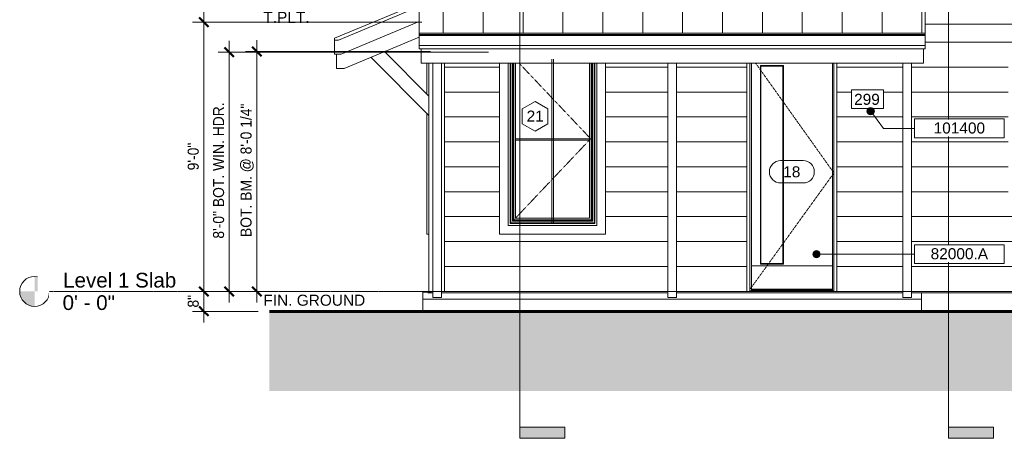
# Model space of a CAD drawing. Header units: inches. Extents: x -346 to 636, y -59 to 438.
# Tile 1 of 4: x -346 to 49, y -59 to 109. Entities that reach past the tile are written whole.
import ezdxf

# ---------------------------------------------------------------- set-up
doc = ezdxf.new("R2010")
doc.units = ezdxf.units.IN
doc.header["$MEASUREMENT"] = 0
doc.linetypes.add('Dash 1_16_', pattern=[0.125, 0.0625, -0.0625])
doc.linetypes.add('Grid Line 1_2_', pattern=[0.875, 0.5, -0.125, 0.125, -0.125])
for name, color, linetype, lineweight in [('A-ANNO-DIMS', 1, 'Continuous', 9), ('A-ANNO-DIMS-48', 1, 'Continuous', 9), ('A-ANNO-NOTE', 2, 'Continuous', 9), ('A-ANNO-SYMB', 6, 'Continuous', 9), ('A-ANNO-TEXT', 2, 'Continuous', 9), ('A-DETL', 5, 'Continuous', 9), ('A-DETL-GENF', 3, 'Continuous', 9), ('A-DOOR', 1, 'Continuous', 18), ('A-DOOR-FRAM', 1, 'Continuous', 9), ('A-DOOR-IDEN', 6, 'Continuous', 9), ('A-FLOR-LEVL', 6, 'Continuous', 9), ('A-FLOR-OTLN', 6, 'Continuous', 18), ('A-GENM', 6, 'Continuous', 9), ('A-GLAZ', 6, 'Continuous', 18), ('A-GLAZ-IDEN', 6, 'Continuous', 9), ('A-ROOF', 4, 'Continuous', 18), ('A-ROOF-OTLN', 4, 'Continuous', 9), ('A-ROOF-PATT', 8, 'Continuous', 18), ('A-WALL', 2, 'Continuous', 18), ('A-WALL-MBNI', 2, 'Continuous', 18), ('A-WALL-PATT', 2, 'Continuous', 18), ('S-COLS', 6, 'Continuous', 9), ('S-FNDN-FTNG', 4, 'Continuous', 18)]:
    doc.layers.add(name, color=color, linetype=linetype, lineweight=lineweight)
doc.styles.add('Arial', font='arial.ttf', dxfattribs={"height": 5.901198})
doc.styles.add('Arial_1', font='arial.ttf', dxfattribs={"height": 4.425898})
doc.styles.add('Arial_2', font='arial.ttf', dxfattribs={"width": 0.9, "height": 4.425898})
doc.dimstyles.new('Linear_-_3_32__Arial_2', dxfattribs={"dimscale": 12, "dimtxt": 4.5, "dimasz": 0.3125, "dimexe": 0.375, "dimexo": 0.375, "dimgap": 0.0625, "dimtad": 1, "dimdec": 3, "dimrnd": 0.125, "dimzin": 3, "dimdsep": 46, "dimlunit": 4, "dimtxsty": 'Arial_2', "dimblk1": 'OBLIQUE', "dimblk2": 'OBLIQUE', "dimsah": 1, "dimcen": 0.09, "dimdle": 0.375, "dimazin": 0, "dimtfac": 1, "dimtdec": 3, "dimtix": 1, "dimtmove": 0, "dimatfit": 3, "dimfxl": 1, "dimtvp": 1, "dimfrac": 2, "dimtolj": 1, "dimtzin": 0, "dimarcsym": 2})

# ---------------------------------------------------------------- blocks, each defined once
blk = doc.blocks.new('Trus Joist - TimberStrand LSL - Post Column - TimberStrand_ 1_3E _ 3 1_2 x 3 1_2_-2847138-Exterior East Elevation')
at = {"layer": 'S-COLS'}
for p, q in [((8.33, 91.58), (8.33, -2.5)), ((11.83, -2.5), (11.83, 91.58)), ((11.83, -2.5), (8.33, -2.5))]:
    blk.add_line(p, q, dxfattribs=at)
blk = doc.blocks.new('Single Casement - 30510CS-2777514-Exterior East Elevation')
at = {"layer": 'A-GENM'}
blk.add_line((-147.04, 61.25), (-117.29, 61.25), dxfattribs=at)
at = {"layer": 'A-GLAZ'}
for p, q in [((-153.41, 91.58), (-153.41, 23)), ((-149.91, 26.5), (-149.91, 91.58)), ((-149.17, 91.58), (-149.17, 27.24)), ((-149.03, 27.38), (-149.03, 91.58)), ((-148.94, 27.47), (-148.94, 91.58)), ((-148.29, 91.58), (-148.29, 28.12)), ((-147.91, 28.5), (-147.91, 91.58)), ((-147.66, 91.58), (-147.66, 28.75)), ((-147.04, 91.58), (-147.04, 29.38)), ((-117.29, 29.38), (-117.29, 91.58)), ((-116.66, 28.75), (-116.66, 91.58)), ((-116.41, 91.58), (-116.41, 28.5)), ((-116.04, 28.12), (-116.04, 91.58)), ((-115.38, 91.58), (-115.38, 27.47)), ((-115.29, 91.58), (-115.29, 27.38)), ((-115.15, 27.24), (-115.15, 91.58)), ((-114.41, 91.58), (-114.41, 26.5)), ((-110.91, 23), (-110.91, 91.58)), ((-147.91, 28.5), (-148.29, 28.12)), ((-148.29, 28.12), (-116.04, 28.12)), ((-116.41, 28.5), (-147.91, 28.5)), ((-147.66, 28.75), (-116.66, 28.75)), ((-147.04, 29.38), (-117.29, 29.38)), ((-116.41, 28.5), (-116.04, 28.12)), ((-114.41, 26.5), (-149.91, 26.5)), ((-149.03, 27.38), (-149.17, 27.24)), ((-149.17, 27.24), (-115.15, 27.24)), ((-115.29, 27.38), (-149.03, 27.38)), ((-115.38, 27.47), (-148.94, 27.47)), ((-115.29, 27.38), (-115.15, 27.24)), ((-153.41, 23), (-110.91, 23))]:
    blk.add_line(p, q, dxfattribs=at)
at = {"layer": 'A-GLAZ', "linetype": 'Dash 1_16_', "lineweight": 9}
for p, q in [((-145.6, 91.58), (-116.87, 61.25)), ((-116.87, 61.25), (-147.45, 28.96))]:
    blk.add_line(p, q, dxfattribs=at)
blk = doc.blocks.new('Double Casement - _2_211510CS-V1-Exterior East Elevation')
at = {"layer": 'A-GLAZ'}
for p, q in [((-182.54, 79.15), (-182.54, 91.58)), ((-182.54, 23), (-182.54, 71.37)), ((-181.79, 23), (-182.54, 23))]:
    blk.add_line(p, q, dxfattribs=at)
blk = doc.blocks.new('House Slab - House Slab-2091152-Exterior East Elevation')
at = {"layer": 'S-FNDN-FTNG'}
blk.add_line((-54.16, 0), (-18.16, 0), dxfattribs=at)
blk = doc.blocks.new('House Slab Perimeter Insulation - House Slab Perimeter Insulation-2402339-Exterior East Elevation')
at = {"layer": 'S-FNDN-FTNG'}
for p, q in [((-182.17, -0.54), (-180.17, 0)), ((-182.17, -0.57), (-182.17, -0.54)), ((-180.17, -0.54), (-182.17, -0.54)), ((-85.91, -0.54), (-176.67, -0.54)), ((8.33, -0.54), (-82.41, -0.54)), ((-18.16, 0), (-54.16, 0)), ((133.83, -0.54), (11.83, -0.54)), ((133.83, -0.54), (131.83, 0)), ((133.83, -8), (133.83, -0.54))]:
    blk.add_line(p, q, dxfattribs=at)
blk = doc.blocks.new('Single panel in-swing Linea-style - 3080FR-2982738-Exterior East Elevation')
at = {"layer": 'A-DOOR', "linetype": 'Dash 1_16_', "lineweight": 9}
for p, q in [((-50.69, 91.58), (-19.29, 47.51)), ((-19.29, 47.51), (-53.04, 0.69))]:
    blk.add_line(p, q, dxfattribs=at)
at = {"layer": 'A-DOOR', "lineweight": 9}
for p, q in [((-48.77, 10.95), (-48.77, 90.61)), ((-48.57, 90.41), (-48.77, 90.61)), ((-48.77, 90.61), (-39.55, 90.61)), ((-48.57, 11.16), (-48.57, 90.41)), ((-48.57, 90.41), (-39.75, 90.41)), ((-39.55, 90.61), (-39.75, 90.41)), ((-39.75, 90.41), (-39.75, 11.16)), ((-39.55, 90.61), (-39.55, 10.95)), ((-48.77, 10.95), (-48.57, 11.16)), ((-39.55, 10.95), (-48.77, 10.95)), ((-39.75, 11.16), (-48.57, 11.16)), ((-39.55, 10.95), (-39.75, 11.16)), ((-21.01, 0.85), (-21.01, 0.68))]:
    blk.add_line(p, q, dxfattribs=at)
at = {"layer": 'A-DOOR'}
for p, q in [((-52.42, 10.3), (-19.9, 10.3)), ((-19.9, 0.85), (-52.42, 0.85))]:
    blk.add_line(p, q, dxfattribs=at)
at = {"layer": 'A-DOOR-FRAM'}
for p, q in [((-53.04, 0), (-53.04, 91.58)), ((-52.42, 91.58), (-52.42, 0.18)), ((-19.9, 0.18), (-19.9, 91.58)), ((-19.29, 91.58), (-19.29, 0)), ((-19.29, 0.18), (-53.04, 0.18)), ((-19.9, 0.68), (-52.42, 0.68)), ((-19.9, 0.47), (-52.42, 0.47)), ((-19.9, 0.42), (-52.42, 0.42)), ((-19.9, 0.21), (-52.42, 0.21))]:
    blk.add_line(p, q, dxfattribs=at)
blk = doc.blocks.new('Roof _1_3 - Roof _1_-3132102-Exterior East Elevation')
at = {"layer": 'A-ROOF'}
for p, q in [((-181.79, 78.4), (-199.64, 96.24)), ((-205.13, 93.95), (-181.79, 70.62))]:
    blk.add_line(p, q, dxfattribs=at)
blk = doc.blocks.new('Level - Level Head - Circle-50818-Exterior East Elevation')
at = {"layer": 'A-FLOR-LEVL'}
h = blk.add_hatch(color=256, dxfattribs=at)
edge = h.paths.add_edge_path(flags=0)
edge.add_line((-339.93, 0), (-333.93, 0))
edge.add_arc((-339.93, 0), 6, 0, 90)
edge.add_line((-339.93, 6), (-339.93, 0))
h = blk.add_hatch(color=256, dxfattribs=at)
edge = h.paths.add_edge_path(flags=0)
edge.add_line((-339.93, -6), (-339.93, 0))
edge.add_line((-339.93, 0), (-345.93, 0))
edge.add_arc((-339.93, 0), 6, 180, 270)
blk.add_circle((-339.93, 0), 6, dxfattribs=at)
blk = doc.blocks.new('Section - 3_32_ x 3_8_-54337-Exterior East Elevation')
at = {"layer": 'A-ANNO-SYMB'}
blk.add_hatch(color=256, dxfattribs=at).paths.add_polyline_path([(-127.23, -54.45), (-145.23, -54.45), (-145.23, -58.95), (-127.23, -58.95)], flags=0)
for p, q in [((-145.23, -58.95), (-145.23, -54.45)), ((-145.23, -54.45), (-127.23, -54.45)), ((-127.23, -54.45), (-127.23, -58.95)), ((-127.23, -58.95), (-145.23, -58.95))]:
    blk.add_line(p, q, dxfattribs=at)
blk = doc.blocks.new('DIMBLOCK6-Exterior East Elevation')
at = {"layer": 'A-ANNO-DIMS-48', "transparency": 16777216}
for p, q in [((-250.85, -4.5), (-250.85, 100.75)), ((-181.17, 96.25), (-255.35, 96.25)), ((-250.85, 96.25), (-181.17, 96.25)), ((-249, 0), (-255.35, 0)), ((-250.85, 0), (-249, 0))]:
    blk.add_line(p, q, dxfattribs=at)
at = {"layer": 'A-ANNO-DIMS-48', "lineweight": 50, "transparency": 16777216}
for p, q in [((-250.85, 96.25), (-252.73, 98.12)), ((-250.85, 96.25), (-248.98, 94.37)), ((-250.85, 0), (-252.73, 1.88)), ((-250.85, 0), (-248.98, -1.88))]:
    blk.add_line(p, q, dxfattribs=at)
at = {"layer": 'A-ANNO-DIMS-48', "color": 0, "transparency": 16777216, "insert": (-257.34, 21.82), "char_height": 4.4259, "width": 63.1385, "attachment_point": 1, "rotation": 90, "line_spacing_factor": 0.938532, "style": 'Arial_2'}
blk.add_mtext('BOT. BM. @ 8\'-0 1/4"', dxfattribs=at)
blk = doc.blocks.new('_Oblique')
at = {"color": 0, "linetype": 'ByBlock', "lineweight": -2}
blk.add_line((-0.5, -0.5), (0.5, 0.5), dxfattribs=at)
blk = doc.blocks.new('DIMBLOCK7-Exterior East Elevation')
at = {"layer": 'A-ANNO-DIMS-48', "transparency": 16777216}
for p, q in [((-261.87, 100.5), (-261.87, -4.5)), ((-157.91, 96), (-266.37, 96)), ((-261.87, 96), (-157.91, 96)), ((-263.72, 0), (-257.37, 0)), ((-261.87, 0), (-263.72, 0))]:
    blk.add_line(p, q, dxfattribs=at)
at = {"layer": 'A-ANNO-DIMS-48', "lineweight": 50, "transparency": 16777216}
for p, q in [((-261.87, 96), (-263.75, 97.87)), ((-261.87, 96), (-260, 94.12)), ((-261.87, 0), (-263.75, 1.88)), ((-261.87, 0), (-260, -1.88))]:
    blk.add_line(p, q, dxfattribs=at)
at = {"layer": 'A-ANNO-DIMS-48', "color": 0, "transparency": 16777216, "insert": (-268.37, 21.17), "char_height": 4.4259, "width": 64.3846, "attachment_point": 1, "rotation": 90, "line_spacing_factor": 0.938532, "style": 'Arial_2'}
blk.add_mtext('8\'-0" BOT. WIN. HDR.', dxfattribs=at)
blk = doc.blocks.new('DIMBLOCK8-Exterior East Elevation')
at = {"layer": 'A-ANNO-DIMS-48', "transparency": 16777216}
for p, q in [((-272.05, 112.5), (-272.05, 0)), ((-184.67, 108), (-276.55, 108)), ((-272.05, 108), (-184.67, 108)), ((-273.89, 0), (-267.55, 0)), ((-272.05, 0), (-273.89, 0))]:
    blk.add_line(p, q, dxfattribs=at)
at = {"layer": 'A-ANNO-DIMS-48', "lineweight": 50, "transparency": 16777216}
for p, q in [((-272.05, 108), (-273.92, 109.87)), ((-272.05, 108), (-270.17, 106.12)), ((-272.05, 0), (-273.92, 1.88)), ((-272.05, 0), (-270.17, -1.88))]:
    blk.add_line(p, q, dxfattribs=at)
at = {"layer": 'A-ANNO-DIMS-48', "color": 0, "transparency": 16777216, "insert": (-278.54, 48.57), "char_height": 4.426, "width": 13.0431, "attachment_point": 1, "rotation": 90, "line_spacing_factor": 0.938532, "style": 'Arial_2'}
blk.add_mtext('9\'-0"', dxfattribs=at)
blk = doc.blocks.new('DIMBLOCK9-Exterior East Elevation')
at = {"layer": 'A-ANNO-DIMS-48', "lineweight": 50, "transparency": 16777216}
for p, q in [((-272.05, 0), (-273.92, 1.88)), ((-272.05, 0), (-270.17, -1.88)), ((-272.05, -8), (-273.92, -6.12)), ((-272.05, -8), (-270.17, -9.87))]:
    blk.add_line(p, q, dxfattribs=at)
at = {"layer": 'A-ANNO-DIMS-48', "transparency": 16777216}
for p, q in [((-273.89, 0), (-267.55, 0)), ((-272.05, 0), (-273.89, 0)), ((-272.05, 0), (-272.05, -12.5)), ((-250.25, -8), (-276.55, -8)), ((-272.05, -8), (-250.25, -8))]:
    blk.add_line(p, q, dxfattribs=at)
at = {"layer": 'A-ANNO-DIMS-48', "color": 0, "transparency": 16777216, "insert": (-278.54, -6.49), "char_height": 4.426, "width": 5.9815, "attachment_point": 1, "rotation": 90, "line_spacing_factor": 0.938532, "style": 'Arial_2'}
blk.add_mtext('8"', dxfattribs=at)
blk = doc.blocks.new('Keynote Tag - Keynote Number - Boxed - Small-135510-Exterior East Elevation')
at = {"layer": 'A-ANNO-NOTE'}
for p, q in [((260.18, 209.26), (260.18, 216.81)), ((260.18, 216.81), (296.18, 216.81)), ((296.18, 216.81), (296.18, 209.26)), ((260.18, 209.26), (296.18, 209.26))]:
    blk.add_line(p, q, dxfattribs=at)
blk = doc.blocks.new('Window Tag - Window Tag-41068-Exterior East Elevation')
at = {"layer": 'A-GLAZ-IDEN'}
for p, q in [((-40.92, 193.5), (-46.06, 190.47)), ((-46.06, 190.47), (-46.06, 184.53)), ((-40.92, 193.5), (-35.78, 190.47)), ((-35.78, 190.47), (-35.78, 184.51)), ((-46.06, 184.53), (-40.92, 181.5)), ((-40.92, 181.5), (-35.78, 184.51))]:
    blk.add_line(p, q, dxfattribs=at)
blk = doc.blocks.new('Door Tag - Door Tag-41184-Exterior East Elevation')
at = {"layer": 'A-DOOR-IDEN'}
for p, q in [((140.33, 54.25), (149.33, 54.25)), ((140.33, 45.25), (149.33, 45.25))]:
    blk.add_line(p, q, dxfattribs=at)
for centre, start, end in [((140.33, 49.75), 90, 270), ((149.33, 49.75), 270, 90)]:
    blk.add_arc(centre, 4.5, start, end, dxfattribs=at)

msp = doc.modelspace()

# ---------------------------------------------------------------- hatches: boundary and pattern name
at = {"layer": 'A-ANNO-NOTE'}
h = msp.add_hatch(color=256, dxfattribs=at)
edge = h.paths.add_edge_path(flags=0)
edge.add_arc((-4.5366, 72.3063), 1.5, 0, 360)
h = msp.add_hatch(color=256, dxfattribs=at)
edge = h.paths.add_edge_path(flags=0)
edge.add_arc((-26.2852, 14.9515), 1.5, 0, 360)
at = {"layer": 'A-DETL-GENF'}
msp.add_hatch(color=9, dxfattribs=at).paths.add_polyline_path([(498.0751, -40), (531.2523, -40), (531.2523, -8), (-245.7477, -8), (-245.7477, -40), (471.953, -40)], flags=0)
at = {"layer": 'A-ROOF-PATT', "lineweight": 9}
h = msp.add_hatch(dxfattribs=at)
h.set_pattern_fill('FP_6', color=256, style=0, pattern_type=2)
h.set_pattern_definition([(90, (0, 121.567), (-16, 1e-15), [])])
h.paths.add_polyline_path([(-185.6679, 103.6302), (17.3321, 103.6302), (17.3321, 128.8906), (17.0821, 128.8906), (17.0821, 128.5781), (14.5821, 128.5781), (14.5821, 128.8906), (1.0821, 128.8906), (1.0821, 128.5781), (-1.4179, 128.5781), (-1.4179, 128.8906), (-11.2929, 128.8906), (-11.3053, 128.5781), (-13.7929, 128.5781), (-13.7929, 138.8906), (-175.5429, 138.8906), (-175.5429, 138.5781), (-181.7929, 138.5781), (-181.7929, 139.8802), (-185.6679, 139.8802)], flags=0)
at = {"layer": 'A-WALL-PATT', "lineweight": 9}
h = msp.add_hatch(dxfattribs=at)
h.set_pattern_fill('FP_1', color=256, style=0, pattern_type=2)
h.set_pattern_definition([(0, (127.395, 0), (0, 10), [])])
h.paths.add_polyline_path([(-175.5429, 0), (-85.911, 0), (-85.911, 91.5833), (-110.911, 91.5833), (-110.911, 23), (-153.411, 23), (-153.411, 91.5833), (-175.5429, 91.5833), (-175.5429, 0.2419)], flags=0)
h.paths.add_polyline_path([(106.244, 0), (122.0821, 0), (122.0821, 107.25), (17.3321, 107.25), (17.3321, 97.3333), (16.5821, 97.3333), (16.5821, 91.5833), (11.8321, 91.5833), (11.8321, 0), (80.1219, 0)], flags=0)
h.paths.add_polyline_path([(-54.161, 0), (-54.161, 91.5833), (-82.411, 91.5833), (-82.411, 0), (-76.6105, 0)], flags=0)
h.paths.add_polyline_path([(8.3321, 0), (8.3321, 91.5833), (-18.161, 91.5833), (-18.161, 0)], flags=0)
h.paths.add_polyline_path([(89.5821, 35), (50.5821, 35), (50.5821, 99.5), (93.0821, 99.5), (93.0821, 35), (92.5366, 35)], flags=0)
h.paths.add_polyline_path([(-12.1781, 73.3675), (-12.1781, 80.8675), (0.5719, 80.8675), (0.5719, 73.3675)], flags=0)

# ---------------------------------------------------------------- linework, layer by layer
at = {"layer": 'A-ANNO-NOTE'}
for p, q in [((-4.5366, 72.3063), (0.5657, 65.3982)), ((0.5657, 65.3982), (13.0463, 65.3982)), ((-26.2852, 14.9515), (13.0463, 14.9515))]:
    msp.add_line(p, q, dxfattribs=at)
for centre in [(-4.5366, 72.3063), (-26.2852, 14.9515)]:
    msp.add_circle(centre, 1.5, dxfattribs=at)
at = {"layer": 'A-ANNO-SYMB'}
for p, q in [((-145.2331, 408.743), (-145.2331, -54.4469)), ((26.7167, 408.743), (26.7167, -54.4469))]:
    msp.add_line(p, q, dxfattribs=at)
at = {"layer": 'A-DETL', "lineweight": 18}
for p, q in [((-132.4735, 93.125), (-132.4735, 27.375)), ((-131.8485, 93.125), (-131.8485, 27.375)), ((0.5719, 80.8675), (-12.1781, 80.8675)), ((-12.1781, 80.8675), (-12.1781, 73.3675)), ((0.5719, 73.3675), (0.5719, 80.8675)), ((-12.1781, 73.3675), (0.5719, 73.3675)), ((-147.036, 61.25), (-117.286, 61.25)), ((-147.036, 60.625), (-117.286, 60.625))]:
    msp.add_line(p, q, dxfattribs=at)
at = {"layer": 'A-DETL', "lineweight": 60}
msp.add_line((531.2523, -8), (-245.7477, -8), dxfattribs=at)
at = {"layer": 'A-FLOR-OTLN'}
for p, q in [((-181.1316, -0.2582), (-184.2102, -0.2582)), ((-184.2102, -0.2582), (-184.2102, -7.1274)), ((-184.2102, -3.125), (15.8307, -3.125)), ((15.8307, -0.5691), (15.8307, -7.1274))]:
    msp.add_line(p, q, dxfattribs=at)
at = {"layer": 'A-ROOF'}
for p, q in [((-185.6679, 139.8802), (-185.6679, 103.6302)), ((17.3321, 103.6302), (17.3321, 128.8906)), ((-219.5774, 101.5429), (-185.6679, 115.6719)), ((-185.6679, 114.25), (-218.0774, 100.746)), ((-219.5774, 100.746), (-219.5774, 101.5429)), ((-219.5774, 100.746), (-218.0774, 100.746))]:
    msp.add_line(p, q, dxfattribs=at)
at = {"layer": 'A-ROOF-OTLN'}
for p, q in [((-185.6679, 108.2917), (-216.9774, 95.246)), ((-185.6679, 97.3333), (-185.6679, 103.6302)), ((17.3321, 103.6302), (-185.6679, 103.6302)), ((17.3321, 103.1302), (-185.6679, 103.1302)), ((17.3321, 103.6302), (17.3321, 97.3333)), ((-219.5774, 95.246), (-219.5774, 100.746)), ((-185.6679, 102.0625), (-215.8274, 89.496)), ((17.3321, 102.6302), (-185.6679, 102.6302)), ((-216.9774, 95.246), (-219.5774, 95.246)), ((-218.8274, 89.496), (-218.8274, 95.246)), ((17.3321, 98.6302), (-185.6679, 98.6302)), ((17.3321, 97.3333), (-185.6679, 97.3333)), ((-184.9179, 91.5833), (-184.9179, 97.3333)), ((16.5821, 91.5833), (16.5821, 97.3333)), ((16.5821, 91.5833), (-184.9179, 91.5833)), ((-215.8274, 89.496), (-218.8274, 89.496))]:
    msp.add_line(p, q, dxfattribs=at)
at = {"layer": 'A-WALL'}
for p, q in [((-54.161, 0), (-54.161, 91.5833)), ((-18.161, 91.5833), (-18.161, 0)), ((-175.5429, 0), (-85.911, 0)), ((-82.411, 0), (-54.161, 0)), ((-18.161, 0), (8.3321, 0)), ((11.8321, 0), (127.2071, 0)), ((-184.2102, -7.1274), (-184.2102, -8)), ((15.8307, -8), (15.8307, -7.1274))]:
    msp.add_line(p, q, dxfattribs=at)
at = {"layer": 'A-WALL-MBNI', "lineweight": 9}
for p, q in [((157.4571, 107.25), (17.3321, 107.25)), ((-181.7929, 91.5833), (-181.7929, 0)), ((-175.5429, 91.5833), (-175.5429, 0)), ((-180.1679, 0), (-181.7929, 0)), ((-175.5429, 0), (-176.6679, 0))]:
    msp.add_line(p, q, dxfattribs=at)

# ---------------------------------------------------------------- block references
at = {"layer": 'A-ANNO-NOTE'}
for p in [(-247.1339, -147.6355), (-247.1339, -198.0822)]:
    msp.add_blockref('Keynote Tag - Keynote Number - Boxed - Small-135510-Exterior East Elevation', p, dxfattribs=at)
at = {"layer": 'A-ANNO-SYMB'}
for p in [(0, 0), (171.9499, 0)]:
    msp.add_blockref('Section - 3_32_ x 3_8_-54337-Exterior East Elevation', p, dxfattribs=at)
at = {"layer": 'A-DOOR'}
msp.add_blockref('Single panel in-swing Linea-style - 3080FR-2982738-Exterior East Elevation', (0, 0), dxfattribs=at)
at = {"layer": 'A-DOOR-IDEN'}
msp.add_blockref('Door Tag - Door Tag-41184-Exterior East Elevation', (-180.9931, -1.75), dxfattribs=at)
at = {"layer": 'A-FLOR-LEVL'}
msp.add_blockref('Level - Level Head - Circle-50818-Exterior East Elevation', (0, 0), dxfattribs=at)
at = {"layer": 'A-GLAZ'}
for name in ['Double Casement - _2_211510CS-V1-Exterior East Elevation', 'Single Casement - 30510CS-2777514-Exterior East Elevation']:
    msp.add_blockref(name, (0, 0), dxfattribs=at)
at = {"layer": 'A-GLAZ-IDEN'}
msp.add_blockref('Window Tag - Window Tag-41068-Exterior East Elevation', (-98.2431, -117.25), dxfattribs=at)
at = {"layer": 'A-ROOF'}
msp.add_blockref('Roof _1_3 - Roof _1_-3132102-Exterior East Elevation', (0, 0), dxfattribs=at)
at = {"layer": 'S-COLS'}
for p in [(-188.5, 0), (-94.2431, 0), (0, 0)]:
    msp.add_blockref('Trus Joist - TimberStrand LSL - Post Column - TimberStrand_ 1_3E _ 3 1_2 x 3 1_2_-2847138-Exterior East Elevation', p, dxfattribs=at)
at = {"layer": 'S-FNDN-FTNG'}
for name in ['House Slab - House Slab-2091152-Exterior East Elevation', 'House Slab Perimeter Insulation - House Slab Perimeter Insulation-2402339-Exterior East Elevation']:
    msp.add_blockref(name, (0, 0), dxfattribs=at)

# ---------------------------------------------------------------- texts
at = {"layer": 'A-ANNO-TEXT', "color": 7, "attachment_point": 1, "line_spacing_factor": 0.938532, "style": 'Arial_1'}
for s, insert, char_height, width in [('T.PLT.', (-248.1793, 112.1792), 4.4259, 22.086), ('299', (-11.1902, 79.2791), 4.4259, 12.312), ('FIN. GROUND', (-248.1793, -1.323), 4.425898, 48.546)]:
    msp.add_mtext(s, dxfattribs=dict(at, insert=insert, char_height=char_height, width=width))
at = {"layer": 'A-DOOR-IDEN', "insert": (-36.1817, 50.2022), "char_height": 4.4259, "width": 8.208, "attachment_point": 2, "line_spacing_factor": 0.938532, "style": 'Arial_1'}
msp.add_mtext('18', dxfattribs=at)
at = {"layer": 'A-FLOR-LEVL', "attachment_point": 3, "line_spacing_factor": 0.938532, "style": 'Arial', "bg_fill": 3, "box_fill_scale": 1.25, "bg_fill_color": 0, "bg_fill_transparency": 0}
for s, insert, char_height, width in [('Level 1 Slab', (-283.1331, 7.4593), 5.901198, 54.144), ('0\' - 0"', (-307.7271, -1.5563), 5.9012, 24.984)]:
    msp.add_mtext(s, dxfattribs=dict(at, insert=insert, char_height=char_height, width=width))
at = {"layer": 'A-GLAZ-IDEN', "insert": (-139.1134, 72.558), "char_height": 4.4259, "width": 8.208, "attachment_point": 2, "line_spacing_factor": 0.938532, "style": 'Arial_1'}
msp.add_mtext('21', dxfattribs=at)

# ---------------------------------------------------------------- dimensions: what is measured, and where the dimension line sits
at = {"layer": 'A-ANNO-DIMS'}
for base, p1, p2, override, picture, middle in [((-272.0459, 0), (-180.1679, 108), (-269.3943, 0), {"dimpost": '<>', "dimfxl": 140.090491}, 'DIMBLOCK8-Exterior East Elevation', (-275.0557, 54)), ((-272.0459, -8), (-269.3943, 0), (-245.7477, -8), {"dimpost": '<>', "dimfxl": 24.963152}, 'DIMBLOCK9-Exterior East Elevation', (-275.0557, -4))]:
    dim = msp.add_linear_dim(base=base, p1=p1, p2=p2, angle=90, dimstyle='Linear_-_3_32__Arial_2', override=override, dxfattribs=at)
    dim.commit()
    dim.dimension.update_dxf_attribs({"geometry": picture, "text_midpoint": middle})
for base, p1, p2, text, override, picture, middle in [((-261.8741, 0), (-153.411, 96), (-259.2224, 0), '8\'-0"BOT. WIN. HDR.', {"dimpost": '<>', "dimfxl": 142.870729}, 'DIMBLOCK7-Exterior East Elevation', (-264.914, 48)), ((-250.8505, 96.25), (-253.5022, 0), (-176.6679, 96.25), 'BOT. BM. @8\'-0 1/4"', {"dimpost": '<>', "dimfxl": 123.156673}, 'DIMBLOCK6-Exterior East Elevation', (-254.5048, 48.125))]:
    dim = msp.add_linear_dim(base=base, p1=p1, p2=p2, angle=90, text=text, dimstyle='Linear_-_3_32__Arial_2', override=override, dxfattribs=at)
    dim.commit()
    dim.dimension.update_dxf_attribs({"geometry": picture, "text_midpoint": middle})

# ---------------------------------------------------------------- next in the draw order: linework, layer by layer
at = {"layer": 'A-FLOR-LEVL', "linetype": 'Grid Line 1_2_'}
msp.add_line((-333.9282, 0), (624.1402, 0), dxfattribs=at)

# ---------------------------------------------------------------- next in the draw order: texts
at = {"layer": 'A-ANNO-NOTE', "char_height": 4.4259, "attachment_point": 2, "line_spacing_factor": 0.938532, "style": 'Arial_1', "bg_fill": 3, "box_fill_scale": 1.25, "bg_fill_color": 0, "bg_fill_transparency": 0}
for s, insert, width in [('101400', (31.0326, 67.7813), 24.624), ('82000.A', (31.0326, 17.3346), 27.486)]:
    msp.add_mtext(s, dxfattribs=dict(at, insert=insert, width=width))

doc.saveas('drawing.dxf')
